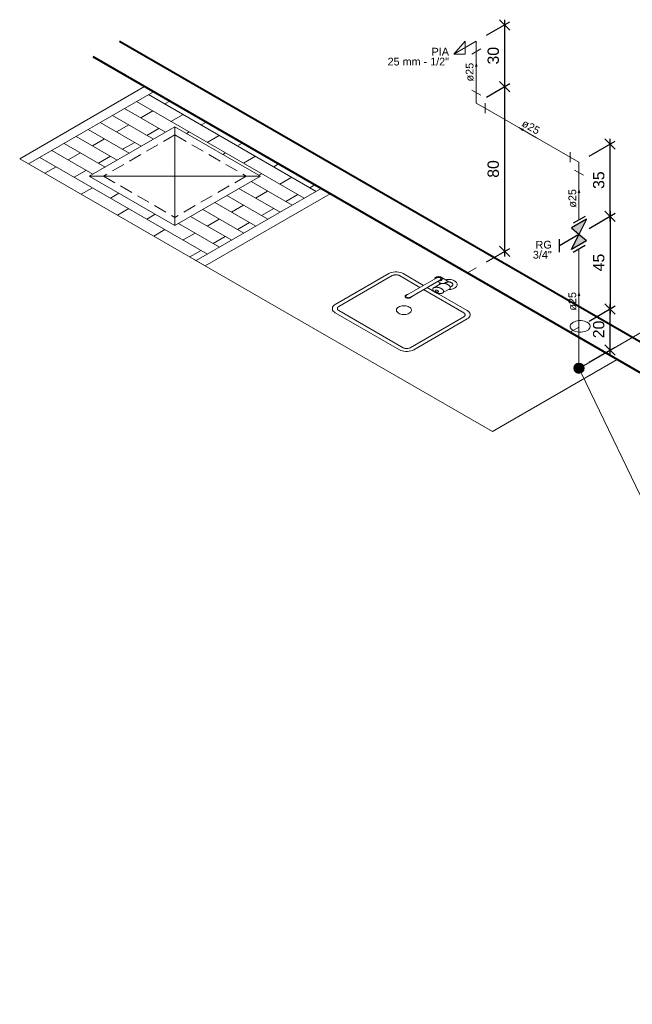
# Model space of a CAD drawing. Header units: millimetres. Extents: x -1944 to -1918.5, y -4189.8 to -4169.
# Tile 1 of 2: x -1944 to -1932.1, y -4188.1 to -4169. Entities that reach past the tile are written whole.
import ezdxf

# ---------------------------------------------------------------- set-up
doc = ezdxf.new("R2010")
doc.units = ezdxf.units.MM
doc.header["$MEASUREMENT"] = 0
doc.linetypes.add('HIDDEN2', pattern=[0.47625, 0.3175, -0.15875])
for name, color, linetype, lineweight in [('AF-Colunas', 4, 'Continuous', 5), ('AF-Condutos', 4, 'Continuous', 5), ('AF-Conexões', 9, 'Continuous', 5), ('AF-Indicação coluna', 5, 'Continuous', 5), ('AF-Sentido conduto', 9, 'Continuous', 5), ('AF-Textos conduto', 7, 'Continuous', 5), ('Cotas', 1, 'Continuous', 5), ('MB_ALVENARIA', 7, 'Continuous', 40), ('MB_MOBILIÁRIO', 8, 'Continuous', 13), ('Nível 1', 7, 'Continuous', 5), ('Texto da cota', 7, 'Continuous', 5), ('Textos', 7, 'Continuous', 5)]:
    doc.layers.add(name, color=color, linetype=linetype, lineweight=lineweight)
doc.layers.add('Simbolos', color=5, linetype='Continuous')
doc.layers.add('Simbolos_int', color=2, linetype='Continuous')
doc.styles.add('Arial', font='txt')
doc.dimstyles.new('UM_25.000000', dxfattribs={"dimtxt": 0.18, "dimasz": 0.2, "dimexe": 0.1, "dimexo": 0.2, "dimgap": 0, "dimtad": 1, "dimtih": 1, "dimtoh": 1, "dimdec": 1, "dimlfac": 25, "dimzin": 0, "dimdsep": 46, "dimtxsty": 'Standard', "dimcen": 0.09, "dimdle": 0.1, "dimadec": 1, "dimazin": 2, "dimtfac": 1, "dimtdec": 4, "dimtofl": 0, "dimtmove": 0, "dimatfit": 3, "dimfxl": 1, "dimtolj": 1, "dimarcsym": 0})

# ---------------------------------------------------------------- blocks, each defined once
blk = doc.blocks.new('_Oblique')
at = {"color": 0, "linetype": 'ByBlock', "lineweight": -2}
blk.add_line((-0.5, -0.5), (0.5, 0.5), dxfattribs=at)
blk = doc.blocks.new('*D6')
at = {"layer": 'Cotas', "color": 0, "lineweight": -2}
for p, q in [((-1932.947, -4174.812), (-1932.442, -4174.517)), ((-1932.542, -4175.476), (-1932.542, -4174.476)), ((-1932.947, -4175.612), (-1932.442, -4175.317))]:
    blk.add_line(p, q, dxfattribs=at)
at = {"layer": 'Defpoints', "color": 0}
for p in [(-1932.542, -4174.576), (-1933.147, -4174.929), (-1933.147, -4175.729)]:
    blk.add_point(p, dxfattribs=at)
at = {"layer": 'Cotas', "color": 0, "lineweight": -2, "xscale": 0.2, "yscale": 0.2, "zscale": 0.2}
for p, rotation in [((-1932.542, -4174.576), 90), ((-1932.542, -4175.376), 270)]:
    blk.add_blockref('_Oblique', p, dxfattribs=dict(at, rotation=rotation))
blk = doc.blocks.new('*D7')
at = {"layer": 'Cotas', "color": 0, "lineweight": -2}
for p, q in [((-1932.542, -4172.676), (-1932.542, -4174.676)), ((-1932.947, -4173.012), (-1932.442, -4172.717)), ((-1932.947, -4174.812), (-1932.442, -4174.517))]:
    blk.add_line(p, q, dxfattribs=at)
at = {"layer": 'Defpoints', "color": 0}
for p in [(-1933.147, -4173.129), (-1932.542, -4174.576), (-1933.147, -4174.929)]:
    blk.add_point(p, dxfattribs=at)
at = {"layer": 'Cotas', "color": 0, "lineweight": -2, "xscale": 0.2, "yscale": 0.2, "zscale": 0.2}
for p, rotation in [((-1932.542, -4172.776), 90), ((-1932.542, -4174.576), 270)]:
    blk.add_blockref('_Oblique', p, dxfattribs=dict(at, rotation=rotation))
blk = doc.blocks.new('*D8')
at = {"layer": 'Cotas', "color": 0, "lineweight": -2}
for p, q in [((-1932.947, -4171.612), (-1932.442, -4171.317)), ((-1932.542, -4172.876), (-1932.542, -4171.276)), ((-1932.947, -4173.012), (-1932.442, -4172.717))]:
    blk.add_line(p, q, dxfattribs=at)
at = {"layer": 'Defpoints', "color": 0}
for p in [(-1932.542, -4171.376), (-1933.147, -4171.729), (-1933.147, -4173.129)]:
    blk.add_point(p, dxfattribs=at)
at = {"layer": 'Cotas', "color": 0, "lineweight": -2, "xscale": 0.2, "yscale": 0.2, "zscale": 0.2}
for p, rotation in [((-1932.542, -4171.376), 90), ((-1932.542, -4172.776), 270)]:
    blk.add_blockref('_Oblique', p, dxfattribs=dict(at, rotation=rotation))
blk = doc.blocks.new('*D9')
at = {"layer": 'Cotas', "color": 0, "lineweight": -2}
for p, q in [((-1934.942, -4170.462), (-1934.49, -4170.201)), ((-1934.59, -4173.559), (-1934.59, -4170.159)), ((-1934.942, -4173.662), (-1934.49, -4173.401))]:
    blk.add_line(p, q, dxfattribs=at)
at = {"layer": 'Defpoints', "color": 0}
for p in [(-1934.59, -4170.259), (-1935.142, -4170.577), (-1935.142, -4173.777)]:
    blk.add_point(p, dxfattribs=at)
at = {"layer": 'Cotas', "color": 0, "lineweight": -2, "xscale": 0.2, "yscale": 0.2, "zscale": 0.2}
for p, rotation in [((-1934.59, -4170.259), 90), ((-1934.59, -4173.459), 270)]:
    blk.add_blockref('_Oblique', p, dxfattribs=dict(at, rotation=rotation))
blk = doc.blocks.new('*D10')
at = {"layer": 'Cotas', "color": 0, "lineweight": -2}
for p, q in [((-1934.942, -4169.262), (-1934.49, -4169.001)), ((-1934.59, -4170.359), (-1934.59, -4168.959)), ((-1934.942, -4170.462), (-1934.49, -4170.201))]:
    blk.add_line(p, q, dxfattribs=at)
at = {"layer": 'Defpoints', "color": 0}
for p in [(-1934.59, -4169.059), (-1935.142, -4169.377), (-1935.142, -4170.577)]:
    blk.add_point(p, dxfattribs=at)
at = {"layer": 'Cotas', "color": 0, "lineweight": -2, "xscale": 0.2, "yscale": 0.2, "zscale": 0.2}
for p, rotation in [((-1934.59, -4169.059), 90), ((-1934.59, -4170.259), 270)]:
    blk.add_blockref('_Oblique', p, dxfattribs=dict(at, rotation=rotation))

msp = doc.modelspace()

# ---------------------------------------------------------------- hatches: boundary and pattern name
at = {"layer": 'AF-Sentido conduto', "linetype": 'Continuous'}
for points in [[(-1935.1418, -4169.7775), (-1935.1676, -4169.8741), (-1935.1159, -4169.8741)], [(-1934.3175, -4171.0533), (-1934.2468, -4171.1241), (-1934.2209, -4171.0792)], [(-1933.1468, -4172.2292), (-1933.1727, -4172.3258), (-1933.121, -4172.3258)], [(-1933.1468, -4174.2292), (-1933.1727, -4174.3258), (-1933.121, -4174.3258)]]:
    msp.add_hatch(color=256, dxfattribs=at).paths.add_polyline_path(points)
at = {"layer": 'Simbolos', "linetype": 'Continuous'}
for points in [[(-1933.0011, -4172.8351), (-1933.2921, -4173.0031), (-1933.1468, -4173.1292)], [(-1933.1468, -4173.1292), (-1933.0011, -4173.2551), (-1933.2921, -4173.4231)]]:
    msp.add_hatch(color=256, dxfattribs=at).paths.add_polyline_path(points)

# ---------------------------------------------------------------- linework, layer by layer
at = {"layer": 'AF-Colunas', "const_width": 0.1}
msp.add_lwpolyline([(-1933.0968, -4175.7292, 1), (-1933.1968, -4175.7292, 1)], format="xyb", close=True, dxfattribs=at)
at = {"layer": 'AF-Colunas'}
msp.add_circle((-1933.1468, -4175.7292), 0.1, dxfattribs=at)
at = {"layer": 'AF-Condutos'}
for p, q in [((-1935.1418, -4170.3775), (-1935.1418, -4169.5775)), ((-1933.32, -4171.6292), (-1934.9686, -4170.6775)), ((-1933.1468, -4172.8464), (-1933.1468, -4171.9292)), ((-1933.1468, -4175.6292), (-1933.1468, -4173.412)), ((-1927.2073, -4188.0845), (-1933.1035, -4175.8194))]:
    msp.add_line(p, q, dxfattribs=at)
at = {"layer": 'AF-Conexões'}
for p, q in [((-1935.1418, -4169.3775), (-1935.5748, -4169.6275)), ((-1935.5748, -4169.6275), (-1935.3583, -4169.3775)), ((-1935.3583, -4169.3775), (-1935.3583, -4169.6275)), ((-1935.1418, -4169.3775), (-1935.1418, -4169.5775)), ((-1935.3583, -4169.6275), (-1935.5748, -4169.6275)), ((-1935.2284, -4169.6275), (-1935.0552, -4169.5275)), ((-1935.2284, -4170.3275), (-1935.0552, -4170.4275)), ((-1935.1418, -4170.5775), (-1935.1418, -4170.3775)), ((-1935.1418, -4170.5775), (-1934.9686, -4170.6775)), ((-1934.9686, -4170.5775), (-1934.9686, -4170.7775)), ((-1933.32, -4171.7292), (-1933.32, -4171.5292)), ((-1933.1468, -4171.7292), (-1933.32, -4171.6292)), ((-1933.1468, -4171.7292), (-1933.1468, -4171.9292)), ((-1933.0602, -4171.9792), (-1933.2334, -4171.8792))]:
    msp.add_line(p, q, dxfattribs=at)
at = {"layer": 'AF-Indicação coluna'}
msp.add_line((-1929.098, -4173.3916), (-1933.0602, -4175.6792), dxfattribs=at)
at = {"layer": 'AF-Sentido conduto'}
for points in [[(-1935.1418, -4170.1775), (-1935.1418, -4169.7775)], [(-1933.9711, -4171.2533), (-1934.3175, -4171.0533)], [(-1933.1468, -4172.6292), (-1933.1468, -4172.2292)], [(-1933.1468, -4174.6292), (-1933.1468, -4174.2292)]]:
    msp.add_lwpolyline(points, dxfattribs=at)
at = {"layer": 'MB_ALVENARIA'}
for p, q in [((-1942.0715, -4169.3766), (-1918.5104, -4182.9796)), ((-1942.5911, -4169.6766), (-1919.6241, -4182.9366))]:
    msp.add_line(p, q, dxfattribs=at)
at = {"layer": 'MB_MOBILIÁRIO', "ltscale": 0.8}
for p, q in [((-1941.5836, -4170.2582), (-1944.0085, -4171.6582)), ((-1944.0085, -4171.6582), (-1941.5836, -4170.2582)), ((-1941.4104, -4170.3582), (-1943.8353, -4171.7582)), ((-1941.5836, -4170.2582), (-1937.981, -4172.3382)), ((-1941.5836, -4170.2582), (-1937.981, -4172.3382)), ((-1940.9947, -4171.0382), (-1942.6575, -4171.9982)), ((-1942.6575, -4171.9982), (-1940.9947, -4171.0382)), ((-1940.9947, -4171.0382), (-1939.332, -4171.9982)), ((-1940.9947, -4171.0382), (-1940.9947, -4172.9582)), ((-1940.9947, -4171.0382), (-1939.332, -4171.9982)), ((-1944.0085, -4171.6582), (-1940.4058, -4173.7382)), ((-1940.4058, -4173.7382), (-1944.0085, -4171.6582)), ((-1942.6575, -4171.9982), (-1940.9947, -4172.9582)), ((-1939.332, -4171.9982), (-1942.6575, -4171.9982)), ((-1940.9947, -4172.9582), (-1942.6575, -4171.9982)), ((-1939.332, -4171.9982), (-1940.9947, -4172.9582)), ((-1939.332, -4171.9982), (-1940.9947, -4172.9582)), ((-1938.1542, -4172.2382), (-1940.579, -4173.6382)), ((-1937.981, -4172.3382), (-1940.4058, -4173.7382)), ((-1937.981, -4172.3382), (-1940.4058, -4173.7382))]:
    msp.add_line(p, q, dxfattribs=at)
at = {"layer": 'MB_MOBILIÁRIO', "linetype": 'Continuous', "ltscale": 0.8}
for p, q in [((-1941.7399, -4170.5484), (-1938.4836, -4172.4284)), ((-1941.5052, -4170.413), (-1938.2489, -4172.293)), ((-1941.1879, -4170.5961), (-1941.0932, -4170.5414)), ((-1941.9745, -4170.6839), (-1941.1778, -4171.1439)), ((-1941.6573, -4170.8671), (-1941.4226, -4170.7316)), ((-1942.4438, -4170.9549), (-1941.6471, -4171.4149)), ((-1942.2092, -4170.8194), (-1941.4124, -4171.2794)), ((-1941.0707, -4170.9348), (-1940.836, -4170.7993)), ((-1940.484, -4171.0025), (-1940.3893, -4170.9478)), ((-1942.6785, -4171.0904), (-1941.8818, -4171.5504)), ((-1942.1266, -4171.138), (-1941.8919, -4171.0026)), ((-1941.54, -4171.2058), (-1941.3053, -4171.0703)), ((-1940.7703, -4171.1678), (-1940.7187, -4171.138)), ((-1942.9132, -4171.2259), (-1942.1164, -4171.6859)), ((-1942.5959, -4171.409), (-1942.3613, -4171.2735)), ((-1942.0093, -4171.4767), (-1941.7746, -4171.3412)), ((-1940.3668, -4171.3412), (-1940.1321, -4171.2057)), ((-1943.3825, -4171.4968), (-1942.5858, -4171.9568)), ((-1943.1478, -4171.3613), (-1942.3511, -4171.8213)), ((-1939.7801, -4171.4089), (-1939.6854, -4171.3542)), ((-1943.6172, -4171.6323), (-1940.3609, -4173.5123)), ((-1943.0653, -4171.68), (-1942.8306, -4171.5445)), ((-1942.4786, -4171.7477), (-1942.244, -4171.6122)), ((-1940.0664, -4171.5742), (-1940.0148, -4171.5444)), ((-1939.6628, -4171.7476), (-1939.4282, -4171.6121)), ((-1943.5181, -4171.9414), (-1943.2999, -4171.8155)), ((-1942.948, -4172.0187), (-1942.7133, -4171.8832)), ((-1939.0762, -4171.8153), (-1938.9815, -4171.7606)), ((-1939.515, -4172.1039), (-1938.7183, -4172.5639)), ((-1939.3625, -4171.9806), (-1939.3109, -4171.9508)), ((-1938.9589, -4172.154), (-1938.7243, -4172.0185)), ((-1942.8142, -4172.3478), (-1942.596, -4172.2219)), ((-1939.7497, -4172.2394), (-1938.9529, -4172.6994)), ((-1939.4283, -4172.425), (-1939.1936, -4172.2895)), ((-1938.3723, -4172.2217), (-1938.2776, -4172.167)), ((-1942.2441, -4172.4251), (-1942.0811, -4172.331)), ((-1939.9843, -4172.3749), (-1939.1876, -4172.8349)), ((-1938.8417, -4172.4927), (-1938.607, -4172.3572)), ((-1942.1102, -4172.7542), (-1941.8921, -4172.6283)), ((-1940.4537, -4172.6459), (-1939.6569, -4173.1059)), ((-1940.219, -4172.5104), (-1939.4223, -4172.9704)), ((-1939.8976, -4172.6959), (-1939.6629, -4172.5604)), ((-1939.311, -4172.7636), (-1939.0763, -4172.6282)), ((-1941.5402, -4172.8315), (-1941.3772, -4172.7374)), ((-1940.6883, -4172.7813), (-1939.8916, -4173.2413)), ((-1940.3669, -4172.9669), (-1940.1323, -4172.8314)), ((-1941.4063, -4173.1606), (-1941.1882, -4173.0347)), ((-1940.923, -4172.9168), (-1940.1262, -4173.3768)), ((-1939.7803, -4173.0346), (-1939.5456, -4172.8991)), ((-1940.8363, -4173.2379), (-1940.6016, -4173.1024)), ((-1940.2496, -4173.3056), (-1940.015, -4173.1701)), ((-1940.7024, -4173.567), (-1940.4843, -4173.4411))]:
    msp.add_line(p, q, dxfattribs=at)
at = {"layer": 'MB_MOBILIÁRIO', "linetype": 'HIDDEN2', "ltscale": 0.8}
for p, q in [((-1940.9947, -4171.1982), (-1942.3804, -4171.9982)), ((-1940.9947, -4171.1982), (-1939.6091, -4171.9982)), ((-1942.3804, -4171.9982), (-1940.9947, -4172.7982)), ((-1939.6091, -4171.9982), (-1940.9947, -4172.7982))]:
    msp.add_line(p, q, dxfattribs=at)
at = {"layer": 'MB_MOBILIÁRIO'}
for q in [(-1940.6306, -4173.6085), (-1932.4033, -4175.5585)]:
    msp.add_line((-1934.8282, -4176.9585), q, dxfattribs=at)
for points in [[(-1936.1656, -4174.1206), (-1936.564, -4173.8906), (-1936.564, -4173.8906), (-1936.5902, -4173.878), (-1936.6197, -4173.8681), (-1936.6518, -4173.8614), (-1936.6855, -4173.8579), (-1936.7196, -4173.8579), (-1936.7533, -4173.8614), (-1936.7854, -4173.8681), (-1936.815, -4173.878), (-1936.8411, -4173.8906), (-1936.8411, -4173.8906), (-1936.8411, -4173.8906), (-1937.8804, -4174.4906), (-1937.8804, -4174.4906), (-1937.9023, -4174.5058), (-1937.9194, -4174.5228), (-1937.9311, -4174.5414), (-1937.937, -4174.5608), (-1937.937, -4174.5805), (-1937.9311, -4174.5999), (-1937.9194, -4174.6185), (-1937.9023, -4174.6355), (-1937.8804, -4174.6506), (-1937.8804, -4174.6506), (-1937.8804, -4174.6506), (-1936.6333, -4175.3706), (-1936.6333, -4175.3706), (-1936.6071, -4175.3833), (-1936.5775, -4175.3932), (-1936.5454, -4175.3999), (-1936.5118, -4175.4034), (-1936.4776, -4175.4034), (-1936.444, -4175.3999), (-1936.4119, -4175.3932), (-1936.3823, -4175.3833), (-1936.3561, -4175.3706), (-1936.3561, -4175.3706), (-1936.3561, -4175.3706), (-1935.3169, -4174.7706), (-1935.3169, -4174.7706), (-1935.295, -4174.7555), (-1935.2779, -4174.7385), (-1935.2662, -4174.7199), (-1935.2603, -4174.7005), (-1935.2603, -4174.6808), (-1935.2662, -4174.6614), (-1935.2779, -4174.6428), (-1935.295, -4174.6258), (-1935.3169, -4174.6106), (-1935.3169, -4174.6106), (-1935.3169, -4174.6106), (-1935.9147, -4174.2655)], [(-1936.2349, -4174.1606), (-1936.6333, -4173.9306), (-1936.6333, -4173.9306), (-1936.6396, -4173.9273), (-1936.6464, -4173.9243), (-1936.6536, -4173.9217), (-1936.6612, -4173.9194), (-1936.669, -4173.9175), (-1936.6772, -4173.916), (-1936.6855, -4173.9149), (-1936.694, -4173.9143), (-1936.7026, -4173.9141), (-1936.7111, -4173.9143), (-1936.7196, -4173.9149), (-1936.7279, -4173.916), (-1936.7361, -4173.9175), (-1936.744, -4173.9194), (-1936.7515, -4173.9217), (-1936.7588, -4173.9243), (-1936.7655, -4173.9273), (-1936.7718, -4173.9306), (-1936.7718, -4173.9306), (-1936.7718, -4173.9306), (-1937.8111, -4174.5306), (-1937.8111, -4174.5306), (-1937.822, -4174.5382), (-1937.8306, -4174.5467), (-1937.8364, -4174.556), (-1937.8394, -4174.5657), (-1937.8394, -4174.5756), (-1937.8364, -4174.5853), (-1937.8306, -4174.5946), (-1937.822, -4174.6031), (-1937.8111, -4174.6106), (-1937.8111, -4174.6106), (-1937.8111, -4174.6106), (-1936.564, -4175.3306), (-1936.564, -4175.3306), (-1936.5509, -4175.337), (-1936.5361, -4175.3419), (-1936.5201, -4175.3453), (-1936.5033, -4175.347), (-1936.4862, -4175.347), (-1936.4694, -4175.3453), (-1936.4533, -4175.3419), (-1936.4385, -4175.337), (-1936.4254, -4175.3306), (-1936.4254, -4175.3306), (-1936.4254, -4175.3306), (-1935.3862, -4174.7306), (-1935.3862, -4174.7306), (-1935.3752, -4174.7231), (-1935.3667, -4174.7146), (-1935.3608, -4174.7053), (-1935.3579, -4174.6956), (-1935.3579, -4174.6857), (-1935.3608, -4174.676), (-1935.3667, -4174.6667), (-1935.3752, -4174.6582), (-1935.3862, -4174.6506), (-1935.3862, -4174.6506), (-1935.3862, -4174.6506), (-1936.1656, -4174.2006)], [(-1935.9089, -4173.9724), (-1936.4978, -4174.3124)], [(-1935.8396, -4174.0124), (-1936.4285, -4174.3524)], [(-1935.9476, -4173.9948), (-1935.9475, -4173.9891), (-1935.9461, -4173.9835), (-1935.9434, -4173.978), (-1935.9394, -4173.9728), (-1935.9343, -4173.968), (-1935.9281, -4173.9636), (-1935.921, -4173.9597), (-1935.913, -4173.9564), (-1935.9043, -4173.9537), (-1935.895, -4173.9517), (-1935.8854, -4173.9505), (-1935.8756, -4173.95), (-1935.8658, -4173.9503), (-1935.8561, -4173.9513), (-1935.8468, -4173.9531), (-1935.8379, -4173.9556), (-1935.8297, -4173.9587), (-1935.8223, -4173.9624), (-1935.8158, -4173.9667), (-1935.8104, -4173.9715), (-1935.8061, -4173.9766), (-1935.8031, -4173.982), (-1935.8013, -4173.9876), (-1935.8008, -4173.9932), (-1935.8016, -4173.9989), (-1935.8038, -4174.0044), (-1935.8072, -4174.0098), (-1935.8118, -4174.0148), (-1935.8175, -4174.0194), (-1935.8243, -4174.0235), (-1935.8319, -4174.0271), (-1935.8403, -4174.0301), (-1935.8493, -4174.0323), (-1935.8588, -4174.0339), (-1935.8685, -4174.0347), (-1935.8784, -4174.0348), (-1935.8784, -4174.0348), (-1935.8784, -4174.0348)], [(-1935.9089, -4173.9724), (-1935.9024, -4173.9693), (-1935.895, -4173.9668), (-1935.887, -4173.9651), (-1935.8785, -4173.9643), (-1935.87, -4173.9643), (-1935.8616, -4173.9651), (-1935.8536, -4173.9668), (-1935.8462, -4173.9693), (-1935.8396, -4173.9724), (-1935.8341, -4173.9762), (-1935.8299, -4173.9805), (-1935.827, -4173.9851), (-1935.8255, -4173.99), (-1935.8255, -4173.9949), (-1935.827, -4173.9998), (-1935.8299, -4174.0044), (-1935.8341, -4174.0087), (-1935.8396, -4174.0124), (-1935.8396, -4174.0124), (-1935.8396, -4174.0124)], [(-1935.6474, -4174.1514), (-1935.6231, -4174.1374), (-1935.6231, -4174.1374), (-1935.6168, -4174.1333), (-1935.6113, -4174.1289), (-1935.6066, -4174.1241), (-1935.603, -4174.119), (-1935.6003, -4174.1137), (-1935.5986, -4174.1083), (-1935.598, -4174.1028), (-1935.5985, -4174.0973), (-1935.6, -4174.0919), (-1935.6025, -4174.0866), (-1935.6061, -4174.0815), (-1935.6106, -4174.0766), (-1935.616, -4174.0721), (-1935.6222, -4174.068), (-1935.6292, -4174.0642), (-1935.6369, -4174.061), (-1935.6452, -4174.0582), (-1935.6539, -4174.056), (-1935.6539, -4174.056), (-1935.6539, -4174.056), (-1935.6539, -4174.056), (-1935.6561, -4174.0555), (-1935.6582, -4174.055), (-1935.6603, -4174.0544), (-1935.6623, -4174.0537), (-1935.6643, -4174.053), (-1935.6662, -4174.0522), (-1935.668, -4174.0513), (-1935.6698, -4174.0505), (-1935.6715, -4174.0495), (-1935.6715, -4174.0495), (-1935.6715, -4174.0495), (-1935.8223, -4173.9624)], [(-1935.7413, -4174.0092), (-1935.7201, -4174.0057), (-1935.6983, -4174.0038), (-1935.6763, -4174.0035), (-1935.6544, -4174.0049), (-1935.6329, -4174.0079), (-1935.6124, -4174.0124), (-1935.5929, -4174.0185), (-1935.575, -4174.0259), (-1935.5589, -4174.0346), (-1935.5449, -4174.0444), (-1935.5331, -4174.0552), (-1935.5238, -4174.0667), (-1935.5172, -4174.0788), (-1935.5134, -4174.0914), (-1935.5123, -4174.1041), (-1935.5141, -4174.1168), (-1935.5187, -4174.1292), (-1935.526, -4174.1412), (-1935.5359, -4174.1526), (-1935.5483, -4174.1631), (-1935.5629, -4174.1727), (-1935.5795, -4174.181), (-1935.5978, -4174.1881), (-1935.6176, -4174.1938), (-1935.6384, -4174.1979), (-1935.66, -4174.2005), (-1935.682, -4174.2014), (-1935.682, -4174.2014), (-1935.682, -4174.2014)], [(-1935.9663, -4174.2357), (-1936.0963, -4174.1606)], [(-1935.9686, -4174.1669), (-1935.9711, -4174.1684), (-1935.9734, -4174.17), (-1935.9756, -4174.1717), (-1935.9776, -4174.1735), (-1935.9795, -4174.1753), (-1935.9811, -4174.1772), (-1935.9825, -4174.1792), (-1935.9838, -4174.1812), (-1935.9848, -4174.1832), (-1935.9848, -4174.1832), (-1935.9848, -4174.1832), (-1935.9848, -4174.1832), (-1935.9858, -4174.1858), (-1935.9867, -4174.1883), (-1935.9873, -4174.1909), (-1935.9877, -4174.1935), (-1935.9879, -4174.1961), (-1935.9879, -4174.1987), (-1935.9876, -4174.2013), (-1935.9872, -4174.2039), (-1935.9865, -4174.2065), (-1935.9865, -4174.2065), (-1935.9865, -4174.2065), (-1935.9865, -4174.2065), (-1935.9856, -4174.2092), (-1935.9846, -4174.2119), (-1935.9834, -4174.2145), (-1935.982, -4174.2171), (-1935.9804, -4174.2197), (-1935.9787, -4174.2222), (-1935.9768, -4174.2247), (-1935.9748, -4174.2272), (-1935.9726, -4174.2296), (-1935.9726, -4174.2296), (-1935.9726, -4174.2296), (-1935.9726, -4174.2296), (-1935.9699, -4174.2323), (-1935.9671, -4174.235), (-1935.9641, -4174.2377), (-1935.9609, -4174.2403), (-1935.9577, -4174.2428), (-1935.9542, -4174.2452), (-1935.9507, -4174.2476), (-1935.947, -4174.25), (-1935.9432, -4174.2522), (-1935.9432, -4174.2522), (-1935.9432, -4174.2522), (-1935.9432, -4174.2522), (-1935.9393, -4174.2544), (-1935.9352, -4174.2566), (-1935.9311, -4174.2586), (-1935.9268, -4174.2606), (-1935.9224, -4174.2625), (-1935.918, -4174.2643), (-1935.9134, -4174.266), (-1935.9087, -4174.2676), (-1935.904, -4174.2692), (-1935.904, -4174.2692), (-1935.904, -4174.2692), (-1935.904, -4174.2692), (-1935.8998, -4174.2705), (-1935.8955, -4174.2716), (-1935.8912, -4174.2727), (-1935.8868, -4174.2737), (-1935.8824, -4174.2746), (-1935.8778, -4174.2754), (-1935.8733, -4174.2761), (-1935.8687, -4174.2767), (-1935.864, -4174.2772), (-1935.864, -4174.2772), (-1935.864, -4174.2772), (-1935.864, -4174.2772), (-1935.8596, -4174.2776), (-1935.8551, -4174.2779), (-1935.8505, -4174.278), (-1935.846, -4174.278), (-1935.8415, -4174.2779), (-1935.837, -4174.2777), (-1935.8325, -4174.2773), (-1935.8281, -4174.2768), (-1935.8237, -4174.2762), (-1935.8237, -4174.2762), (-1935.8237, -4174.2762), (-1935.8237, -4174.2762), (-1935.8201, -4174.2756), (-1935.8167, -4174.2749), (-1935.8133, -4174.2741), (-1935.81, -4174.2732), (-1935.8069, -4174.2721), (-1935.8038, -4174.271), (-1935.8008, -4174.2697), (-1935.798, -4174.2683), (-1935.7954, -4174.2669), (-1935.7954, -4174.2669), (-1935.7954, -4174.2669), (-1935.7954, -4174.2669), (-1935.7929, -4174.2653), (-1935.7905, -4174.2637), (-1935.7883, -4174.262), (-1935.7863, -4174.2603), (-1935.7845, -4174.2584), (-1935.7829, -4174.2565), (-1935.7814, -4174.2546), (-1935.7802, -4174.2526), (-1935.7792, -4174.2506), (-1935.7792, -4174.2506), (-1935.7792, -4174.2506), (-1935.7792, -4174.2506), (-1935.7781, -4174.248), (-1935.7773, -4174.2454), (-1935.7767, -4174.2429), (-1935.7763, -4174.2403), (-1935.7761, -4174.2376), (-1935.7761, -4174.235), (-1935.7763, -4174.2324), (-1935.7768, -4174.2298), (-1935.7774, -4174.2272), (-1935.7774, -4174.2272), (-1935.7774, -4174.2272), (-1935.7774, -4174.2272), (-1935.7783, -4174.2246), (-1935.7794, -4174.2219), (-1935.7806, -4174.2193), (-1935.782, -4174.2167), (-1935.7835, -4174.2141), (-1935.7853, -4174.2116), (-1935.7871, -4174.2091), (-1935.7892, -4174.2066), (-1935.7914, -4174.2042), (-1935.7914, -4174.2042), (-1935.7914, -4174.2042), (-1935.7914, -4174.2042), (-1935.7941, -4174.2014), (-1935.7969, -4174.1987), (-1935.7999, -4174.1961), (-1935.803, -4174.1935), (-1935.8063, -4174.191), (-1935.8097, -4174.1885), (-1935.8133, -4174.1861), (-1935.8169, -4174.1838), (-1935.8207, -4174.1815), (-1935.8207, -4174.1815), (-1935.8207, -4174.1815), (-1935.8207, -4174.1815), (-1935.8247, -4174.1793), (-1935.8287, -4174.1772), (-1935.8329, -4174.1752), (-1935.8371, -4174.1732), (-1935.8415, -4174.1713), (-1935.846, -4174.1695), (-1935.8506, -4174.1678), (-1935.8552, -4174.1661), (-1935.86, -4174.1646), (-1935.86, -4174.1646), (-1935.86, -4174.1646), (-1935.86, -4174.1646), (-1935.8642, -4174.1633), (-1935.8684, -4174.1621), (-1935.8727, -4174.161), (-1935.8771, -4174.1601), (-1935.8816, -4174.1592), (-1935.8861, -4174.1584), (-1935.8907, -4174.1576), (-1935.8953, -4174.157), (-1935.8999, -4174.1565), (-1935.8999, -4174.1565), (-1935.8999, -4174.1565), (-1935.8999, -4174.1565), (-1935.9044, -4174.1561), (-1935.9089, -4174.1559), (-1935.9134, -4174.1558), (-1935.9179, -4174.1557), (-1935.9225, -4174.1559), (-1935.927, -4174.1561), (-1935.9315, -4174.1564), (-1935.9359, -4174.1569), (-1935.9403, -4174.1575), (-1935.9403, -4174.1575), (-1935.9403, -4174.1575), (-1935.9403, -4174.1575), (-1935.9438, -4174.1581), (-1935.9473, -4174.1588), (-1935.9506, -4174.1597), (-1935.9539, -4174.1606), (-1935.9571, -4174.1617), (-1935.9602, -4174.1628), (-1935.9631, -4174.1641), (-1935.9659, -4174.1654), (-1935.9686, -4174.1669), (-1935.9686, -4174.1669), (-1935.9686, -4174.1669)], [(-1935.7954, -4174.2669), (-1935.6651, -4174.1917), (-1935.6651, -4174.1917), (-1935.6626, -4174.1901), (-1935.6603, -4174.1885), (-1935.6581, -4174.1868), (-1935.6561, -4174.1851), (-1935.6543, -4174.1832), (-1935.6526, -4174.1813), (-1935.6512, -4174.1794), (-1935.6499, -4174.1774), (-1935.6489, -4174.1754), (-1935.6489, -4174.1754), (-1935.6489, -4174.1754), (-1935.6489, -4174.1754), (-1935.6479, -4174.1728), (-1935.647, -4174.1702), (-1935.6464, -4174.1677), (-1935.646, -4174.1651), (-1935.6458, -4174.1624), (-1935.6458, -4174.1598), (-1935.6461, -4174.1572), (-1935.6465, -4174.1546), (-1935.6472, -4174.152), (-1935.6472, -4174.152), (-1935.6472, -4174.152), (-1935.6472, -4174.152), (-1935.6481, -4174.1494), (-1935.6491, -4174.1467), (-1935.6503, -4174.1441), (-1935.6517, -4174.1415), (-1935.6533, -4174.1389), (-1935.655, -4174.1364), (-1935.6569, -4174.1339), (-1935.6589, -4174.1314), (-1935.6611, -4174.129), (-1935.6611, -4174.129), (-1935.6611, -4174.129), (-1935.6611, -4174.129), (-1935.6638, -4174.1262), (-1935.6666, -4174.1235), (-1935.6696, -4174.1209), (-1935.6728, -4174.1183), (-1935.6761, -4174.1158), (-1935.6795, -4174.1133), (-1935.683, -4174.1109), (-1935.6867, -4174.1086), (-1935.6905, -4174.1063), (-1935.6905, -4174.1063), (-1935.6905, -4174.1063), (-1935.6905, -4174.1063), (-1935.6944, -4174.1041), (-1935.6985, -4174.102), (-1935.7026, -4174.1), (-1935.7069, -4174.098), (-1935.7113, -4174.0961), (-1935.7157, -4174.0943), (-1935.7203, -4174.0926), (-1935.725, -4174.0909), (-1935.7297, -4174.0894), (-1935.7297, -4174.0894), (-1935.7297, -4174.0894), (-1935.7297, -4174.0894), (-1935.7339, -4174.0881), (-1935.7382, -4174.0869), (-1935.7425, -4174.0858), (-1935.7469, -4174.0849), (-1935.7514, -4174.084), (-1935.7559, -4174.0832), (-1935.7604, -4174.0824), (-1935.765, -4174.0818), (-1935.7697, -4174.0813), (-1935.7697, -4174.0813), (-1935.7697, -4174.0813), (-1935.7697, -4174.0813), (-1935.7741, -4174.0809), (-1935.7786, -4174.0807), (-1935.7832, -4174.0806), (-1935.7877, -4174.0805), (-1935.7922, -4174.0807), (-1935.7967, -4174.0809), (-1935.8012, -4174.0812), (-1935.8056, -4174.0817), (-1935.8101, -4174.0823), (-1935.8101, -4174.0823), (-1935.8101, -4174.0823), (-1935.8101, -4174.0823), (-1935.8136, -4174.0829), (-1935.817, -4174.0836), (-1935.8204, -4174.0845), (-1935.8237, -4174.0854), (-1935.8268, -4174.0865), (-1935.8299, -4174.0876), (-1935.8329, -4174.0889), (-1935.8357, -4174.0902), (-1935.8383, -4174.0917), (-1935.8383, -4174.0917), (-1935.8383, -4174.0917), (-1935.9686, -4174.1669)], [(-1935.882, -4174.2469), (-1935.8812, -4174.2464), (-1935.8805, -4174.2459), (-1935.8799, -4174.2454), (-1935.8793, -4174.2449), (-1935.8787, -4174.2443), (-1935.8782, -4174.2438), (-1935.8778, -4174.2432), (-1935.8774, -4174.2426), (-1935.8771, -4174.242), (-1935.8771, -4174.242), (-1935.8771, -4174.242), (-1935.8771, -4174.242), (-1935.8768, -4174.2412), (-1935.8766, -4174.2405), (-1935.8764, -4174.2397), (-1935.8762, -4174.2389), (-1935.8762, -4174.2381), (-1935.8762, -4174.2373), (-1935.8763, -4174.2365), (-1935.8764, -4174.2358), (-1935.8766, -4174.235), (-1935.8766, -4174.235), (-1935.8766, -4174.235), (-1935.8766, -4174.235), (-1935.8769, -4174.2342), (-1935.8772, -4174.2334), (-1935.8775, -4174.2326), (-1935.878, -4174.2318), (-1935.8784, -4174.231), (-1935.8789, -4174.2303), (-1935.8795, -4174.2295), (-1935.8801, -4174.2288), (-1935.8808, -4174.2281), (-1935.8808, -4174.2281), (-1935.8808, -4174.2281), (-1935.8808, -4174.2281), (-1935.8816, -4174.2272), (-1935.8824, -4174.2264), (-1935.8833, -4174.2256), (-1935.8843, -4174.2249), (-1935.8853, -4174.2241), (-1935.8863, -4174.2234), (-1935.8873, -4174.2227), (-1935.8884, -4174.222), (-1935.8896, -4174.2213), (-1935.8896, -4174.2213), (-1935.8896, -4174.2213), (-1935.8896, -4174.2213), (-1935.8908, -4174.2206), (-1935.892, -4174.22), (-1935.8932, -4174.2194), (-1935.8945, -4174.2188), (-1935.8958, -4174.2182), (-1935.8972, -4174.2177), (-1935.8985, -4174.2171), (-1935.8999, -4174.2167), (-1935.9014, -4174.2162), (-1935.9014, -4174.2162), (-1935.9014, -4174.2162), (-1935.9014, -4174.2162), (-1935.9026, -4174.2158), (-1935.9039, -4174.2155), (-1935.9052, -4174.2151), (-1935.9065, -4174.2148), (-1935.9078, -4174.2146), (-1935.9092, -4174.2143), (-1935.9106, -4174.2141), (-1935.9119, -4174.2139), (-1935.9133, -4174.2138), (-1935.9133, -4174.2138), (-1935.9133, -4174.2138), (-1935.9133, -4174.2138), (-1935.9147, -4174.2137), (-1935.916, -4174.2136), (-1935.9174, -4174.2135), (-1935.9187, -4174.2135), (-1935.9201, -4174.2136), (-1935.9215, -4174.2136), (-1935.9228, -4174.2138), (-1935.9241, -4174.2139), (-1935.9255, -4174.2141), (-1935.9255, -4174.2141), (-1935.9255, -4174.2141), (-1935.9255, -4174.2141), (-1935.9265, -4174.2143), (-1935.9275, -4174.2145), (-1935.9286, -4174.2147), (-1935.9295, -4174.215), (-1935.9305, -4174.2153), (-1935.9314, -4174.2157), (-1935.9323, -4174.216), (-1935.9331, -4174.2164), (-1935.9339, -4174.2169), (-1935.9339, -4174.2169), (-1935.9339, -4174.2169), (-1935.9339, -4174.2169), (-1935.9347, -4174.2173), (-1935.9354, -4174.2178), (-1935.9361, -4174.2183), (-1935.9367, -4174.2189), (-1935.9372, -4174.2194), (-1935.9377, -4174.22), (-1935.9381, -4174.2206), (-1935.9385, -4174.2212), (-1935.9388, -4174.2218), (-1935.9388, -4174.2218), (-1935.9388, -4174.2218), (-1935.9388, -4174.2218), (-1935.9391, -4174.2225), (-1935.9394, -4174.2233), (-1935.9395, -4174.2241), (-1935.9397, -4174.2249), (-1935.9397, -4174.2257), (-1935.9397, -4174.2264), (-1935.9397, -4174.2272), (-1935.9395, -4174.228), (-1935.9393, -4174.2288), (-1935.9393, -4174.2288), (-1935.9393, -4174.2288), (-1935.9393, -4174.2288), (-1935.9391, -4174.2296), (-1935.9387, -4174.2304), (-1935.9384, -4174.2312), (-1935.938, -4174.2319), (-1935.9375, -4174.2327), (-1935.937, -4174.2335), (-1935.9364, -4174.2342), (-1935.9358, -4174.235), (-1935.9351, -4174.2357), (-1935.9351, -4174.2357), (-1935.9351, -4174.2357), (-1935.9351, -4174.2357), (-1935.9343, -4174.2365), (-1935.9335, -4174.2373), (-1935.9326, -4174.2381), (-1935.9316, -4174.2389), (-1935.9307, -4174.2397), (-1935.9296, -4174.2404), (-1935.9286, -4174.2411), (-1935.9275, -4174.2418), (-1935.9263, -4174.2425), (-1935.9263, -4174.2425), (-1935.9263, -4174.2425), (-1935.9263, -4174.2425), (-1935.9252, -4174.2432), (-1935.9239, -4174.2438), (-1935.9227, -4174.2444), (-1935.9214, -4174.245), (-1935.9201, -4174.2456), (-1935.9188, -4174.2461), (-1935.9174, -4174.2466), (-1935.916, -4174.2471), (-1935.9146, -4174.2476), (-1935.9146, -4174.2476), (-1935.9146, -4174.2476), (-1935.9146, -4174.2476), (-1935.9133, -4174.248), (-1935.912, -4174.2483), (-1935.9107, -4174.2486), (-1935.9094, -4174.2489), (-1935.9081, -4174.2492), (-1935.9067, -4174.2494), (-1935.9053, -4174.2497), (-1935.904, -4174.2498), (-1935.9026, -4174.25), (-1935.9026, -4174.25), (-1935.9026, -4174.25), (-1935.9026, -4174.25), (-1935.9012, -4174.2501), (-1935.8999, -4174.2502), (-1935.8985, -4174.2502), (-1935.8972, -4174.2502), (-1935.8958, -4174.2502), (-1935.8945, -4174.2501), (-1935.8931, -4174.25), (-1935.8918, -4174.2499), (-1935.8905, -4174.2497), (-1935.8905, -4174.2497), (-1935.8905, -4174.2497), (-1935.8905, -4174.2497), (-1935.8894, -4174.2495), (-1935.8884, -4174.2493), (-1935.8874, -4174.2491), (-1935.8864, -4174.2488), (-1935.8854, -4174.2485), (-1935.8845, -4174.2481), (-1935.8836, -4174.2477), (-1935.8828, -4174.2473), (-1935.882, -4174.2469), (-1935.882, -4174.2469), (-1935.882, -4174.2469)], [(-1935.8916, -4174.0424), (-1935.8193, -4174.0842)], [(-1935.8552, -4174.1014), (-1935.855, -4174.0978), (-1935.8546, -4174.0941), (-1935.854, -4174.0905), (-1935.8531, -4174.0869), (-1935.852, -4174.0833), (-1935.8506, -4174.0797), (-1935.8491, -4174.0762), (-1935.8473, -4174.0727), (-1935.8453, -4174.0692), (-1935.8453, -4174.0692), (-1935.8453, -4174.0692)], [(-1935.663, -4174.0544), (-1935.6726, -4174.0534), (-1935.6824, -4174.0529), (-1935.6922, -4174.0532), (-1935.7019, -4174.0541), (-1935.7113, -4174.0556), (-1935.7204, -4174.0577), (-1935.729, -4174.0604), (-1935.7371, -4174.0637), (-1935.7444, -4174.0674), (-1935.7444, -4174.0674), (-1935.7444, -4174.0674), (-1935.7686, -4174.0814)], [(-1936.4026, -4174.3374), (-1936.4048, -4174.3431), (-1936.4086, -4174.3484), (-1936.4138, -4174.3534), (-1936.4204, -4174.3578), (-1936.4282, -4174.3614), (-1936.4368, -4174.3644), (-1936.4462, -4174.3664), (-1936.456, -4174.3676), (-1936.4661, -4174.3678), (-1936.476, -4174.367), (-1936.4856, -4174.3653), (-1936.4946, -4174.3628), (-1936.5028, -4174.3594), (-1936.5099, -4174.3553), (-1936.5157, -4174.3506), (-1936.5201, -4174.3454), (-1936.523, -4174.3399), (-1936.5243, -4174.3341), (-1936.524, -4174.3283), (-1936.522, -4174.3226), (-1936.5185, -4174.3172), (-1936.5134, -4174.3122), (-1936.507, -4174.3078), (-1936.4994, -4174.304), (-1936.4909, -4174.3009), (-1936.4816, -4174.2987), (-1936.4718, -4174.2974), (-1936.4718, -4174.2974), (-1936.4718, -4174.2974)], [(-1936.4285, -4174.3524), (-1936.4351, -4174.3556), (-1936.4425, -4174.3581), (-1936.4505, -4174.3598), (-1936.4589, -4174.3606), (-1936.4674, -4174.3606), (-1936.4759, -4174.3598), (-1936.4839, -4174.3581), (-1936.4913, -4174.3556), (-1936.4978, -4174.3524), (-1936.5033, -4174.3487), (-1936.5076, -4174.3444), (-1936.5105, -4174.3398), (-1936.512, -4174.3349), (-1936.512, -4174.33), (-1936.5105, -4174.3251), (-1936.5076, -4174.3205), (-1936.5033, -4174.3162), (-1936.4978, -4174.3124), (-1936.4978, -4174.3124), (-1936.4978, -4174.3124)], [(-1936.6506, -4174.6606), (-1936.631, -4174.6702), (-1936.6088, -4174.6775), (-1936.5847, -4174.6826), (-1936.5595, -4174.6852), (-1936.5339, -4174.6852), (-1936.5086, -4174.6826), (-1936.4846, -4174.6775), (-1936.4624, -4174.6702), (-1936.4428, -4174.6606), (-1936.4263, -4174.6493), (-1936.4135, -4174.6365), (-1936.4047, -4174.6226), (-1936.4003, -4174.608), (-1936.4003, -4174.5933), (-1936.4047, -4174.5787), (-1936.4135, -4174.5648), (-1936.4263, -4174.552), (-1936.4428, -4174.5406), (-1936.4624, -4174.5311), (-1936.4846, -4174.5237), (-1936.5086, -4174.5187), (-1936.5339, -4174.5161), (-1936.5595, -4174.5161), (-1936.5847, -4174.5187), (-1936.6088, -4174.5237), (-1936.631, -4174.5311), (-1936.6506, -4174.5406), (-1936.6671, -4174.552), (-1936.6799, -4174.5648), (-1936.6886, -4174.5787), (-1936.6931, -4174.5933), (-1936.6931, -4174.608), (-1936.6886, -4174.6226), (-1936.6799, -4174.6365), (-1936.6671, -4174.6493), (-1936.6506, -4174.6606)]]:
    msp.add_lwpolyline(points, dxfattribs=at)
at = {"layer": 'Nível 1'}
for p, q in [((-1935.315, -4173.8775), (-1935.1418, -4173.7775)), ((-1933.32, -4175.0292), (-1933.1468, -4174.9292))]:
    msp.add_line(p, q, dxfattribs=at)
msp.add_lwpolyline([(-1933.2603, -4174.9947), (-1933.2345, -4175.0072), (-1933.2053, -4175.017), (-1933.1737, -4175.0236), (-1933.1405, -4175.027), (-1933.1069, -4175.027), (-1933.0737, -4175.0236), (-1933.042, -4175.017), (-1933.0129, -4175.0072), (-1932.9871, -4174.9947), (-1932.9654, -4174.9798), (-1932.9486, -4174.963), (-1932.9371, -4174.9447), (-1932.9312, -4174.9256), (-1932.9312, -4174.9061), (-1932.9371, -4174.887), (-1932.9486, -4174.8687), (-1932.9654, -4174.8519), (-1932.9871, -4174.837), (-1933.0129, -4174.8245), (-1933.042, -4174.8148), (-1933.0737, -4174.8081), (-1933.1069, -4174.8047), (-1933.1405, -4174.8047), (-1933.1737, -4174.8081), (-1933.2053, -4174.8148), (-1933.2345, -4174.8245), (-1933.2603, -4174.837), (-1933.282, -4174.8519), (-1933.2988, -4174.8687), (-1933.3103, -4174.887), (-1933.3162, -4174.9061), (-1933.3162, -4174.9256), (-1933.3103, -4174.9447), (-1933.2988, -4174.963), (-1933.282, -4174.9798), (-1933.2603, -4174.9947)], dxfattribs=at)
at = {"layer": 'Simbolos'}
for p, q in [((-1933.0011, -4172.8351), (-1933.2921, -4173.0031)), ((-1933.0011, -4172.8351), (-1933.1468, -4173.1292)), ((-1933.2921, -4173.0031), (-1933.1463, -4173.1289)), ((-1933.1468, -4173.1292), (-1933.5272, -4173.3488)), ((-1933.5272, -4173.4748), (-1933.5272, -4173.2228)), ((-1933.2921, -4173.4231), (-1933.1468, -4173.1292)), ((-1933.0011, -4173.2551), (-1933.2921, -4173.4231)), ((-1933.0011, -4173.2551), (-1933.1468, -4173.1292))]:
    msp.add_line(p, q, dxfattribs=at)
at = {"layer": 'Simbolos_int'}
for p, q in [((-1933.0296, -4172.7787), (-1933.2624, -4172.9131)), ((-1933.0296, -4173.3443), (-1933.2624, -4173.4787))]:
    msp.add_line(p, q, dxfattribs=at)

# ---------------------------------------------------------------- texts
at = {"layer": 'AF-Textos conduto', "char_height": 0.15, "width": 0.723721, "attachment_point": 8, "line_spacing_factor": 0.6, "style": 'Arial'}
for insert, rotation in [((-1935.1923, -4169.9775), 90.00021), ((-1934.1191, -4171.1096), 329.99993), ((-1933.1973, -4172.4292), 90.00021), ((-1933.1973, -4174.4292), 90.00021)]:
    msp.add_mtext('ø25', dxfattribs=dict(at, insert=insert, rotation=rotation))
at = {"layer": 'Texto da cota', "char_height": 0.22, "width": 0.707383, "attachment_point": 8, "rotation": 90.00021, "line_spacing_factor": 0.9, "style": 'Arial'}
for s, insert in [('30', (-1934.6995, -4169.6586)), ('80', (-1934.6995, -4171.8586)), ('35', (-1932.6515, -4172.0757)), ('45', (-1932.6515, -4173.6757)), ('20', (-1932.6515, -4174.9757))]:
    msp.add_mtext(s, dxfattribs=dict(at, insert=insert))
at = {"layer": 'Textos', "char_height": 0.15, "attachment_point": 9, "line_spacing_factor": 0.6, "style": 'Arial'}
for s, insert, width in [('PIA', (-1935.6714, -4169.655), 0.676963), ('25 mm - 1/2"', (-1935.6714, -4169.85), 2.389775), ('RG', (-1933.6765, -4173.4067), 0.63), ('3/4"', (-1933.6765, -4173.6017), 0.732949)]:
    msp.add_mtext(s, dxfattribs=dict(at, insert=insert, width=width))

# ---------------------------------------------------------------- dimensions: what is measured, and where the dimension line sits
at = {"layer": 'Cotas'}
for base, p1, p2, picture, middle in [((-1934.5895, -4169.0586), (-1935.1418, -4170.5775), (-1935.1418, -4169.3775), '*D10', (-1934.8095, -4169.6586)), ((-1934.5895, -4170.2586), (-1935.1418, -4173.7775), (-1935.1418, -4170.5775), '*D9', (-1934.8095, -4171.8586)), ((-1932.5415, -4171.3757), (-1933.1468, -4173.1292), (-1933.1468, -4171.7292), '*D8', (-1932.7615, -4172.0757)), ((-1932.5415, -4174.5757), (-1933.1468, -4173.1292), (-1933.1468, -4174.9292), '*D7', (-1932.7615, -4173.6757)), ((-1932.5415, -4174.5757), (-1933.1468, -4175.7292), (-1933.1468, -4174.9292), '*D6', (-1932.7615, -4174.9757))]:
    dim = msp.add_linear_dim(base=base, p1=p1, p2=p2, angle=90, text=' ', dimstyle='UM_25.000000', override={"dimtxt": 0.22, "dimasz": 0.2, "dimexe": 0.1, "dimexo": 0.2, "dimtad": 1, "dimtih": 0, "dimtoh": 0, "dimdec": 1, "dimlfac": 25, "dimzin": 8, "dimtxsty": 'Arial', "dimblk": 'Oblique', "dimblk1": 'Oblique', "dimblk2": 'Oblique', "dimsah": 1, "dimdle": 0.1, "dimse1": 0, "dimse2": 0, "dimclrt": 256, "dimadec": 1, "dimazin": 3, "dimtmove": 2, "dimldrblk": 'Oblique'}, dxfattribs=at)
    dim.commit()
    dim.dimension.update_dxf_attribs({"geometry": picture, "text_midpoint": middle, "dimtype": 160, "text_rotation": 90})

doc.saveas('drawing.dxf')
